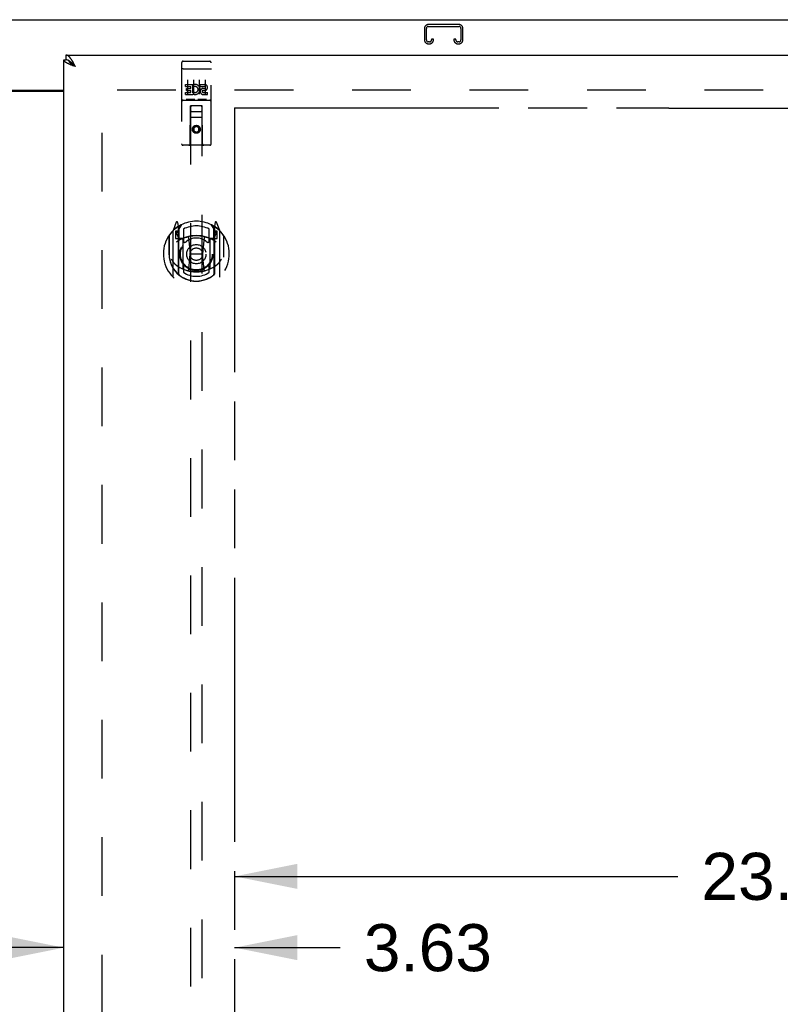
# Model space of a CAD drawing. Header units: inches. Extents: x 0 to 227, y 0 to 147.
# Tile 11 of 21: x 72 to 88, y 88 to 109. Entities that reach past the tile are written whole.
import ezdxf

# ---------------------------------------------------------------- set-up
doc = ezdxf.new("R2010")
doc.units = ezdxf.units.IN
doc.header["$LTSCALE"] = 12.466667
doc.header["$MEASUREMENT"] = 0
doc.linetypes.add('HIDDEN', pattern=[0.2, 0.1, -0.1])
doc.linetypes.add('PHANTOM', pattern=[0.8, 0.45, -0.05, 0.1, -0.05, 0.1, -0.05])
doc.layers.get('0').update_dxf_attribs({"linetype": 'CONTINUOUS'})
for name, color, linetype in [('02___PRT_ALL_AXES', 7, 'CONTINUOUS'), ('AVAILABLE_DOOR_SPACE', 7, 'CONTINUOUS'), ('DEFAULT_2', 8, 'HIDDEN'), ('DIMENSIONS', 7, 'CONTINUOUS')]:
    doc.layers.add(name, color=color, linetype=linetype)
doc.styles.get("Standard").update_dxf_attribs({"font": 'arial.ttf'})
doc.dimstyles.new('DIMSTYLE_1', dxfattribs={"dimtxt": 1, "dimasz": 1.333333, "dimexe": 0.09, "dimexo": 0.07, "dimgap": 0.0375, "dimtad": 0, "dimtih": 1, "dimtoh": 1, "dimzin": 4, "dimdsep": 46, "dimtxsty": 'Standard', "dimblk": '_FILLED', "dimblk1": '_FILLED', "dimblk2": '_FILLED', "dimcen": 0.09, "dimazin": 1, "dimtfac": 1, "dimtdec": 3, "dimtofl": 0, "dimtmove": 0, "dimatfit": 3, "dimldrblk": '_FILLED', "dimfxl": 0, "dimtolj": 1, "dimtzin": 4, "dimarcsym": 0})

# ---------------------------------------------------------------- blocks, each defined once
blk = doc.blocks.new('_FILLED')
at = {"color": 0, "linetype": 'ByBlock'}
blk.add_solid([(0, 0), (-1, 0.2), (-1, -0.2)], dxfattribs=at)
blk = doc.blocks.new('*D7')
at = {"layer": 'DIMENSIONS', "color": 2, "linetype": 'Continuous'}
for p, q in [((76.88, 90.691), (86.289, 90.691)), ((100.192, 90.691), (90.783, 90.691))]:
    blk.add_line(p, q, dxfattribs=at)
at = {"layer": 'DIMENSIONS', "color": 2, "linetype": 'Continuous', "xscale": 1.3333333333, "yscale": 1.3333333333, "zscale": 1.3333333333, "rotation": 180}
blk.add_blockref('_FILLED', (76.88, 90.691), dxfattribs=at)
at = {"layer": 'DIMENSIONS', "color": 2, "linetype": 'Continuous', "xscale": 1.3333333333, "yscale": 1.3333333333, "zscale": 1.3333333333}
blk.add_blockref('_FILLED', (100.192, 90.691), dxfattribs=at)
at = {"layer": 'DIMENSIONS', "color": 2, "linetype": 'Continuous', "insert": (88.536, 91.191), "char_height": 1, "width": 3.49442, "attachment_point": 2, "line_spacing_factor": 0.9}
blk.add_mtext('23.31', dxfattribs=at)
blk = doc.blocks.new('*D10')
at = {"layer": 'DIMENSIONS', "color": 2, "linetype": 'Continuous'}
for p, q in [((67.755, 85.966), (65.41, 85.966)), ((71.38, 85.966), (74.047, 85.966))]:
    blk.add_line(p, q, dxfattribs=at)
at = {"layer": 'DIMENSIONS', "color": 2, "linetype": 'Continuous', "xscale": 1.3333333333, "yscale": 1.3333333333, "zscale": 1.3333333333}
blk.add_blockref('_FILLED', (67.755, 85.966), dxfattribs=at)
at = {"layer": 'DIMENSIONS', "color": 2, "linetype": 'Continuous', "xscale": 1.3333333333, "yscale": 1.3333333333, "zscale": 1.3333333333, "rotation": 180}
blk.add_blockref('_FILLED', (71.38, 85.966), dxfattribs=at)
at = {"layer": 'DIMENSIONS', "color": 2, "linetype": 'Continuous', "insert": (64.91, 86.466), "char_height": 1, "width": 2.71747, "attachment_point": 3, "line_spacing_factor": 0.9}
blk.add_mtext('3.63', dxfattribs=at)
blk = doc.blocks.new('*D20')
at = {"layer": 'DIMENSIONS', "color": 2, "linetype": 'Continuous'}
for p, q in [((73.255, 89.177), (70.588, 89.177)), ((76.88, 89.177), (79.123, 89.177))]:
    blk.add_line(p, q, dxfattribs=at)
at = {"layer": 'DIMENSIONS', "color": 2, "linetype": 'Continuous', "xscale": 1.3333333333, "yscale": 1.3333333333, "zscale": 1.3333333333}
blk.add_blockref('_FILLED', (73.255, 89.177), dxfattribs=at)
at = {"layer": 'DIMENSIONS', "color": 2, "linetype": 'Continuous', "xscale": 1.3333333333, "yscale": 1.3333333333, "zscale": 1.3333333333, "rotation": 180}
blk.add_blockref('_FILLED', (76.88, 89.177), dxfattribs=at)
at = {"layer": 'DIMENSIONS', "color": 2, "linetype": 'Continuous', "insert": (79.623, 89.677), "char_height": 1, "width": 2.71747, "attachment_point": 1, "line_spacing_factor": 0.9}
blk.add_mtext('3.63', dxfattribs=at)

msp = doc.modelspace()

# ---------------------------------------------------------------- linework, layer by layer
at = {"color": 7, "linetype": 'Continuous'}
for p, q in [((42.369, 108.881), (102.265, 108.881)), ((73.297, 108.131), (73.297, 108.027)), ((73.255, 108.027), (73.297, 108.027)), ((73.361, 108.01), (73.359, 108.011)), ((73.462, 107.927), (73.455, 107.934)), ((73.468, 107.92), (73.462, 107.927)), ((73.475, 107.913), (73.468, 107.92)), ((73.477, 107.9), (73.468, 107.905)), ((73.485, 107.902), (73.475, 107.913)), ((73.485, 107.895), (73.477, 107.9)), ((73.501, 107.884), (73.485, 107.902)), ((73.501, 107.884), (73.485, 107.895)), ((71.38, 107.381), (73.255, 107.381))]:
    msp.add_line(p, q, dxfattribs=at)
at = {"color": 3, "linetype": 'Continuous'}
for p, q in [((73.297, 108.131), (101.9, 108.131)), ((73.255, 49.735), (73.255, 108.027)), ((73.424, 107.913), (73.413, 107.918)), ((73.436, 107.909), (73.424, 107.913)), ((73.447, 107.904), (73.436, 107.909)), ((73.459, 107.9), (73.447, 107.904)), ((73.477, 107.893), (73.459, 107.9)), ((73.468, 107.946), (73.462, 107.958)), ((73.475, 107.934), (73.468, 107.946)), ((73.482, 107.922), (73.475, 107.934)), ((73.501, 107.884), (73.477, 107.893)), ((73.495, 107.897), (73.482, 107.922)), ((73.501, 107.884), (73.495, 107.897)), ((71.38, 107.366), (73.255, 107.366))]:
    msp.add_line(p, q, dxfattribs=at)
for points in [[(73.422, 108.025), (73.419, 108.03), (73.416, 108.035), (73.412, 108.04), (73.409, 108.045), (73.406, 108.049), (73.402, 108.054), (73.399, 108.059), (73.396, 108.063), (73.392, 108.067), (73.389, 108.071), (73.386, 108.075), (73.383, 108.079), (73.379, 108.083), (73.376, 108.087), (73.373, 108.09), (73.369, 108.093), (73.366, 108.097), (73.363, 108.1), (73.36, 108.103), (73.356, 108.106), (73.353, 108.108), (73.35, 108.111), (73.346, 108.113), (73.343, 108.115), (73.34, 108.117), (73.336, 108.119), (73.333, 108.121), (73.33, 108.123), (73.327, 108.124), (73.323, 108.126), (73.32, 108.127), (73.317, 108.128), (73.313, 108.129), (73.31, 108.129), (73.307, 108.13), (73.303, 108.13), (73.3, 108.131), (73.297, 108.131)], [(73.359, 107.94), (73.355, 107.942), (73.35, 107.944), (73.345, 107.947), (73.34, 107.949), (73.336, 107.951), (73.331, 107.953), (73.327, 107.955), (73.323, 107.958), (73.319, 107.96), (73.315, 107.962), (73.311, 107.964), (73.307, 107.967), (73.303, 107.969), (73.3, 107.971), (73.296, 107.973), (73.293, 107.976), (73.29, 107.978), (73.287, 107.98), (73.284, 107.982), (73.281, 107.984), (73.279, 107.987), (73.276, 107.989), (73.274, 107.991), (73.271, 107.993), (73.269, 107.996), (73.267, 107.998), (73.265, 108), (73.264, 108.002), (73.262, 108.004), (73.261, 108.007), (73.26, 108.009), (73.258, 108.011), (73.258, 108.013), (73.257, 108.016), (73.256, 108.018), (73.256, 108.02), (73.255, 108.022), (73.255, 108.024), (73.255, 108.027)], [(73.413, 107.918), (73.401, 107.922), (73.396, 107.924), (73.391, 107.927), (73.385, 107.929), (73.38, 107.931), (73.375, 107.933), (73.369, 107.935), (73.364, 107.938), (73.359, 107.94)], [(73.462, 107.958), (73.458, 107.964), (73.455, 107.97), (73.452, 107.976), (73.449, 107.981), (73.445, 107.987), (73.442, 107.993), (73.439, 107.998), (73.435, 108.004), (73.432, 108.009), (73.429, 108.015), (73.425, 108.02), (73.422, 108.025)]]:
    msp.add_lwpolyline(points, dxfattribs=at)
at = {"color": 7, "linetype": 'Continuous'}
for points in [[(73.359, 108.011), (73.356, 108.012), (73.353, 108.014), (73.35, 108.015), (73.346, 108.017), (73.343, 108.018), (73.34, 108.019), (73.336, 108.02), (73.333, 108.021), (73.33, 108.022), (73.327, 108.023), (73.323, 108.024), (73.32, 108.024), (73.317, 108.025), (73.313, 108.026), (73.31, 108.026), (73.307, 108.026), (73.303, 108.027), (73.3, 108.027), (73.297, 108.027)], [(73.455, 107.934), (73.452, 107.937), (73.449, 107.94), (73.445, 107.944), (73.442, 107.947), (73.439, 107.95), (73.435, 107.953), (73.432, 107.957), (73.429, 107.96), (73.425, 107.963), (73.422, 107.966), (73.419, 107.969), (73.416, 107.971), (73.412, 107.974), (73.409, 107.977), (73.406, 107.98), (73.402, 107.982), (73.399, 107.985), (73.396, 107.988), (73.392, 107.99), (73.389, 107.992), (73.386, 107.995), (73.383, 107.997), (73.379, 107.999), (73.376, 108.001), (73.373, 108.003), (73.369, 108.005), (73.366, 108.007), (73.363, 108.009), (73.361, 108.01)], [(73.468, 107.905), (73.46, 107.911), (73.457, 107.913), (73.453, 107.916), (73.449, 107.919), (73.445, 107.921), (73.441, 107.924), (73.437, 107.926), (73.434, 107.929), (73.43, 107.932), (73.427, 107.934), (73.423, 107.937), (73.42, 107.94), (73.416, 107.942), (73.413, 107.945), (73.41, 107.948), (73.407, 107.95), (73.404, 107.953), (73.401, 107.955), (73.398, 107.958), (73.395, 107.961), (73.392, 107.963), (73.39, 107.966), (73.387, 107.969), (73.385, 107.971), (73.382, 107.974), (73.38, 107.977), (73.378, 107.979), (73.376, 107.982), (73.374, 107.984), (73.372, 107.987), (73.371, 107.99), (73.369, 107.992), (73.367, 107.995), (73.366, 107.998), (73.365, 108), (73.364, 108.003), (73.363, 108.006), (73.362, 108.008), (73.361, 108.01)]]:
    msp.add_lwpolyline(points, dxfattribs=at)
at = {"layer": '02___PRT_ALL_AXES', "color": 8, "linetype": 'HIDDEN'}
for p, q in [((75.785, 107.998), (75.85, 107.998)), ((76.035, 107.998), (76.1, 107.998)), ((76.285, 107.998), (76.35, 107.998)), ((75.836, 107.463), (75.836, 107.505)), ((75.836, 107.505), (75.992, 107.505)), ((75.836, 107.463), (75.949, 107.463)), ((75.949, 107.421), (75.949, 107.463)), ((75.992, 107.328), (75.992, 107.505)), ((76.016, 107.457), (75.999, 107.496)), ((76.148, 107.463), (76.148, 107.505)), ((76.148, 107.505), (76.24, 107.505)), ((76.148, 107.463), (76.24, 107.463)), ((75.836, 107.292), (75.836, 107.335)), ((75.836, 107.335), (75.949, 107.335)), ((75.836, 107.292), (75.992, 107.292)), ((75.857, 107.378), (75.857, 107.421)), ((75.857, 107.421), (75.949, 107.421)), ((75.857, 107.378), (75.949, 107.378)), ((75.949, 107.335), (75.949, 107.378)), ((75.992, 107.328), (76.005, 107.346)), ((75.992, 107.292), (75.992, 107.304)), ((75.995, 107.303), (75.992, 107.304)), ((76.208, 107.378), (76.254, 107.378)), ((76.212, 107.419), (76.24, 107.419)), ((76.212, 107.335), (76.304, 107.335)), ((76.212, 107.292), (76.304, 107.292)), ((76.304, 107.292), (76.304, 107.335))]:
    msp.add_line(p, q, dxfattribs=at)
msp.add_circle((76.067, 106.553), 0.085, dxfattribs=at)
for centre, radius, start, end in [((76.041, 107.399), 0.107, 244.2636, 113.4027), ((76.041, 107.399), 0.0639, 234.8895, 113.4026), ((76.24, 107.441), 0.0644, 282.2995, 90.0775), ((76.24, 107.441), 0.0219, 269.9011, 90), ((76.212, 107.356), 0.0635, 90, 270), ((76.212, 107.357), 0.0219, 100.307, 270)]:
    msp.add_arc(centre, radius, start, end, dxfattribs=at)
at = {"layer": 'AVAILABLE_DOOR_SPACE', "color": 4, "linetype": 'PHANTOM'}
for p, q in [((76.88, 107.006), (76.88, 79.756)), ((76.88, 107.006), (86.099, 107.006)), ((86.099, 107.006), (86.099, 107.005)), ((86.099, 107.005), (89.099, 107.005))]:
    msp.add_line(p, q, dxfattribs=at)
at = {"layer": 'DEFAULT_2', "color": 8, "linetype": 'HIDDEN'}
for p, q in [((81.644, 108.777), (80.991, 108.777)), ((80.991, 108.737), (81.644, 108.737)), ((80.911, 108.697), (80.911, 108.45)), ((80.951, 108.45), (80.951, 108.697)), ((81.684, 108.697), (81.684, 108.45)), ((81.724, 108.45), (81.724, 108.697)), ((81.019, 108.41), (80.991, 108.41)), ((80.991, 108.37), (81.019, 108.37)), ((81.059, 108.464), (81.059, 108.45)), ((81.099, 108.464), (81.059, 108.464)), ((81.099, 108.45), (81.099, 108.464)), ((81.536, 108.464), (81.536, 108.45)), ((81.576, 108.464), (81.536, 108.464)), ((81.576, 108.45), (81.576, 108.464)), ((81.644, 108.41), (81.616, 108.41)), ((81.616, 108.37), (81.644, 108.37)), ((75.755, 107.968), (75.755, 106.243)), ((75.85, 107.998), (76.035, 107.998)), ((76.1, 107.998), (76.285, 107.998)), ((76.38, 106.243), (76.38, 107.968)), ((75.772, 107.84), (75.771, 107.839)), ((75.771, 107.839), (75.771, 107.839)), ((75.773, 107.84), (75.772, 107.84)), ((75.774, 107.84), (75.773, 107.84)), ((75.775, 107.84), (75.774, 107.84)), ((75.775, 107.84), (75.775, 107.84)), ((75.776, 107.84), (75.775, 107.84)), ((75.777, 107.84), (75.776, 107.84)), ((75.778, 107.84), (75.777, 107.84)), ((75.779, 107.84), (75.778, 107.84)), ((75.779, 107.84), (75.779, 107.84)), ((75.78, 107.84), (75.779, 107.84)), ((75.781, 107.84), (75.78, 107.84)), ((75.782, 107.84), (75.781, 107.84)), ((75.783, 107.84), (75.782, 107.84)), ((75.784, 107.84), (75.783, 107.84)), ((75.784, 107.84), (75.784, 107.84)), ((75.784, 107.84), (76.35, 107.84)), ((76.35, 107.84), (76.351, 107.84)), ((76.351, 107.84), (76.352, 107.84)), ((76.352, 107.84), (76.352, 107.84)), ((76.352, 107.84), (76.353, 107.84)), ((76.353, 107.84), (76.354, 107.84)), ((76.354, 107.84), (76.355, 107.84)), ((76.355, 107.84), (76.356, 107.84)), ((76.356, 107.84), (76.357, 107.84)), ((76.357, 107.84), (76.357, 107.84)), ((76.357, 107.84), (76.358, 107.84)), ((76.358, 107.84), (76.359, 107.84)), ((76.359, 107.84), (76.36, 107.84)), ((76.36, 107.84), (76.361, 107.84)), ((76.361, 107.84), (76.361, 107.84)), ((76.361, 107.84), (76.362, 107.84)), ((76.362, 107.84), (76.363, 107.839)), ((75.88, 107.607), (75.88, 107.301)), ((76.005, 107.607), (76.005, 107.301)), ((76.13, 107.607), (76.13, 107.301)), ((76.255, 107.607), (76.255, 107.301)), ((100.567, 107.381), (73.963, 107.381)), ((74.067, 50.381), (74.067, 107.381)), ((75.785, 107.17), (76.35, 107.17)), ((76.028, 107.186), (75.856, 107.186)), ((75.937, 106.243), (75.941, 107.053)), ((75.942, 107.053), (75.941, 107.053)), ((75.942, 107.053), (75.942, 81.051)), ((76.192, 107.053), (75.942, 107.053)), ((76.278, 107.186), (76.106, 107.186)), ((76.192, 81.051), (76.192, 107.053)), ((76.194, 107.053), (76.192, 107.053)), ((76.197, 106.243), (76.194, 107.053)), ((75.982, 106.928), (76.152, 106.928)), ((76.195, 106.803), (75.94, 106.803)), ((76.067, 106.625), (76.005, 106.589)), ((76.067, 106.625), (76.067, 106.614)), ((76.13, 106.589), (76.067, 106.625)), ((76.005, 106.589), (76.005, 106.517)), ((76.005, 106.589), (76.015, 106.583)), ((76.005, 106.517), (76.015, 106.523)), ((76.005, 106.517), (76.067, 106.481)), ((76.067, 106.614), (76.015, 106.583)), ((76.015, 106.583), (76.015, 106.523)), ((76.015, 106.523), (76.067, 106.492)), ((76.12, 106.583), (76.067, 106.614)), ((76.067, 106.492), (76.12, 106.523)), ((76.067, 106.481), (76.13, 106.517)), ((76.067, 106.481), (76.067, 106.492)), ((76.13, 106.589), (76.12, 106.583)), ((76.12, 106.523), (76.12, 106.583)), ((76.13, 106.517), (76.12, 106.523)), ((76.13, 106.517), (76.13, 106.589)), ((76.35, 106.213), (75.785, 106.213)), ((75.642, 104.579), (75.572, 104.404)), ((75.685, 104.495), (75.671, 104.576)), ((76.464, 104.576), (76.45, 104.495)), ((76.563, 104.404), (76.493, 104.579)), ((75.567, 104.393), (75.567, 103.425)), ((75.625, 104.388), (75.625, 104.238)), ((75.685, 104.388), (75.625, 104.388)), ((75.633, 104.356), (75.663, 104.31)), ((75.692, 104.363), (75.637, 104.363)), ((75.664, 104.474), (75.663, 104.474)), ((75.664, 104.474), (75.663, 104.474)), ((75.664, 104.474), (75.664, 104.474)), ((75.685, 103.479), (75.685, 104.495)), ((75.692, 104.423), (75.762, 104.532)), ((75.692, 103.479), (75.692, 104.482)), ((75.695, 104.458), (75.695, 104.25)), ((75.792, 104.435), (75.792, 104.183)), ((76.342, 104.183), (76.342, 104.435)), ((76.372, 104.532), (76.442, 104.423)), ((76.44, 104.25), (76.44, 104.458)), ((76.442, 103.479), (76.442, 104.482)), ((76.497, 104.363), (76.442, 104.363)), ((76.45, 104.495), (76.45, 103.479)), ((76.51, 104.388), (76.45, 104.388)), ((76.471, 104.474), (76.467, 104.477)), ((76.472, 104.31), (76.502, 104.356)), ((76.51, 104.238), (76.51, 104.388)), ((76.567, 103.425), (76.567, 104.393)), ((75.485, 104.297), (75.485, 103.909)), ((75.492, 104.295), (75.492, 103.838)), ((75.625, 104.238), (75.685, 104.238)), ((75.785, 104.237), (75.712, 104.237)), ((75.715, 104.23), (75.781, 104.23)), ((75.785, 103.596), (75.785, 104.227)), ((75.904, 104.253), (75.935, 103.909)), ((76.23, 104.253), (76.2, 103.909)), ((76.422, 104.237), (76.35, 104.237)), ((76.35, 104.227), (76.35, 103.596)), ((76.354, 104.23), (76.42, 104.23)), ((76.45, 104.238), (76.51, 104.238)), ((76.642, 104.295), (76.642, 103.838)), ((76.65, 103.909), (76.65, 104.297)), ((75.485, 103.909), (75.5, 103.909)), ((75.905, 103.57), (75.935, 103.909)), ((75.935, 103.909), (76.2, 103.909)), ((76.23, 103.57), (76.2, 103.909)), ((76.65, 103.909), (76.635, 103.909)), ((75.492, 103.838), (75.493, 103.835)), ((76.642, 103.838), (76.642, 103.835)), ((75.792, 103.622), (75.792, 103.519)), ((76.342, 103.519), (76.342, 103.622))]:
    msp.add_line(p, q, dxfattribs=at)
for points in [[(75.771, 107.839), (75.77, 107.839), (75.77, 107.839), (75.77, 107.839), (75.769, 107.839), (75.769, 107.839), (75.769, 107.839), (75.768, 107.839), (75.768, 107.839), (75.767, 107.839), (75.767, 107.839), (75.767, 107.839), (75.766, 107.839), (75.766, 107.839), (75.766, 107.839), (75.765, 107.838), (75.765, 107.838), (75.765, 107.838), (75.765, 107.838), (75.764, 107.838), (75.764, 107.838), (75.764, 107.838), (75.763, 107.838), (75.763, 107.838), (75.763, 107.838), (75.762, 107.838), (75.762, 107.838), (75.762, 107.838), (75.762, 107.837), (75.761, 107.837), (75.761, 107.837), (75.761, 107.837), (75.761, 107.837), (75.76, 107.837), (75.76, 107.837), (75.76, 107.837), (75.76, 107.837), (75.759, 107.837), (75.759, 107.837), (75.759, 107.837), (75.759, 107.836), (75.759, 107.836), (75.758, 107.836), (75.758, 107.836), (75.758, 107.836), (75.758, 107.836), (75.758, 107.836), (75.757, 107.836), (75.757, 107.836), (75.757, 107.836), (75.757, 107.836), (75.757, 107.835), (75.757, 107.835), (75.757, 107.835), (75.756, 107.835), (75.756, 107.835), (75.756, 107.835), (75.756, 107.835), (75.756, 107.835), (75.756, 107.835), (75.756, 107.835), (75.756, 107.834), (75.756, 107.834), (75.755, 107.834), (75.755, 107.834), (75.755, 107.834), (75.755, 107.834), (75.755, 107.834), (75.755, 107.834), (75.755, 107.834), (75.755, 107.834), (75.755, 107.833), (75.755, 107.833), (75.755, 107.833), (75.755, 107.833), (75.755, 107.833), (75.755, 107.833), (75.755, 107.833)], [(76.363, 107.839), (76.364, 107.839), (76.364, 107.839), (76.364, 107.839), (76.365, 107.839), (76.365, 107.839), (76.365, 107.839), (76.366, 107.839), (76.366, 107.839), (76.367, 107.839), (76.367, 107.839), (76.367, 107.839), (76.368, 107.839), (76.368, 107.839), (76.368, 107.839), (76.369, 107.839), (76.369, 107.839), (76.369, 107.838), (76.37, 107.838), (76.37, 107.838), (76.37, 107.838), (76.37, 107.838), (76.371, 107.838), (76.371, 107.838), (76.371, 107.838), (76.372, 107.838), (76.372, 107.838), (76.372, 107.838), (76.372, 107.838), (76.373, 107.838), (76.373, 107.837), (76.373, 107.837), (76.374, 107.837), (76.374, 107.837), (76.374, 107.837), (76.374, 107.837), (76.375, 107.837), (76.375, 107.837), (76.375, 107.837), (76.375, 107.837), (76.375, 107.837), (76.376, 107.837), (76.376, 107.836), (76.376, 107.836), (76.376, 107.836), (76.377, 107.836), (76.377, 107.836), (76.377, 107.836), (76.377, 107.836), (76.377, 107.836), (76.377, 107.836), (76.378, 107.836), (76.378, 107.836), (76.378, 107.835), (76.378, 107.835), (76.378, 107.835), (76.378, 107.835), (76.378, 107.835), (76.379, 107.835), (76.379, 107.835), (76.379, 107.835), (76.379, 107.835), (76.379, 107.835), (76.379, 107.834), (76.379, 107.834), (76.379, 107.834), (76.379, 107.834), (76.379, 107.834), (76.379, 107.834), (76.38, 107.834), (76.38, 107.834), (76.38, 107.834), (76.38, 107.834), (76.38, 107.833), (76.38, 107.833), (76.38, 107.833), (76.38, 107.833), (76.38, 107.833), (76.38, 107.833), (76.38, 107.833)], [(75.856, 107.186), (75.856, 107.186), (75.856, 107.186), (75.856, 107.186), (75.856, 107.186), (75.855, 107.186), (75.855, 107.186), (75.855, 107.186), (75.855, 107.186), (75.855, 107.186), (75.854, 107.186), (75.854, 107.186), (75.854, 107.186), (75.854, 107.186), (75.854, 107.186), (75.854, 107.186), (75.853, 107.186), (75.853, 107.186), (75.853, 107.186), (75.853, 107.186), (75.853, 107.186), (75.853, 107.187), (75.853, 107.187), (75.852, 107.187), (75.852, 107.187), (75.852, 107.187), (75.852, 107.187), (75.852, 107.187), (75.852, 107.187), (75.852, 107.187), (75.851, 107.187), (75.851, 107.187), (75.851, 107.187), (75.851, 107.187), (75.851, 107.187), (75.851, 107.187), (75.851, 107.187), (75.851, 107.187), (75.851, 107.187), (75.85, 107.187), (75.85, 107.187), (75.85, 107.187), (75.85, 107.187), (75.85, 107.187), (75.85, 107.187), (75.85, 107.187), (75.85, 107.187)], [(76.035, 107.187), (76.035, 107.187), (76.035, 107.187), (76.035, 107.187), (76.034, 107.187), (76.034, 107.187), (76.034, 107.187), (76.034, 107.187), (76.034, 107.187), (76.034, 107.187), (76.034, 107.187), (76.034, 107.187), (76.034, 107.187), (76.034, 107.187), (76.033, 107.187), (76.033, 107.187), (76.033, 107.187), (76.033, 107.187), (76.033, 107.187), (76.033, 107.187), (76.033, 107.187), (76.033, 107.187), (76.032, 107.187), (76.032, 107.187), (76.032, 107.187), (76.032, 107.187), (76.032, 107.186), (76.032, 107.186), (76.032, 107.186), (76.031, 107.186), (76.031, 107.186), (76.031, 107.186), (76.031, 107.186), (76.031, 107.186), (76.031, 107.186), (76.03, 107.186), (76.03, 107.186), (76.03, 107.186), (76.03, 107.186), (76.03, 107.186), (76.029, 107.186), (76.029, 107.186), (76.029, 107.186), (76.029, 107.186), (76.029, 107.186), (76.028, 107.186)], [(76.106, 107.186), (76.106, 107.186), (76.106, 107.186), (76.106, 107.186), (76.106, 107.186), (76.105, 107.186), (76.105, 107.186), (76.105, 107.186), (76.105, 107.186), (76.105, 107.186), (76.104, 107.186), (76.104, 107.186), (76.104, 107.186), (76.104, 107.186), (76.104, 107.186), (76.104, 107.186), (76.103, 107.186), (76.103, 107.186), (76.103, 107.186), (76.103, 107.186), (76.103, 107.186), (76.103, 107.187), (76.103, 107.187), (76.102, 107.187), (76.102, 107.187), (76.102, 107.187), (76.102, 107.187), (76.102, 107.187), (76.102, 107.187), (76.102, 107.187), (76.101, 107.187), (76.101, 107.187), (76.101, 107.187), (76.101, 107.187), (76.101, 107.187), (76.101, 107.187), (76.101, 107.187), (76.101, 107.187), (76.101, 107.187), (76.1, 107.187), (76.1, 107.187), (76.1, 107.187), (76.1, 107.187), (76.1, 107.187), (76.1, 107.187), (76.1, 107.187), (76.1, 107.187)], [(76.285, 107.187), (76.285, 107.187), (76.285, 107.187), (76.285, 107.187), (76.284, 107.187), (76.284, 107.187), (76.284, 107.187), (76.284, 107.187), (76.284, 107.187), (76.284, 107.187), (76.284, 107.187), (76.284, 107.187), (76.284, 107.187), (76.284, 107.187), (76.283, 107.187), (76.283, 107.187), (76.283, 107.187), (76.283, 107.187), (76.283, 107.187), (76.283, 107.187), (76.283, 107.187), (76.283, 107.187), (76.282, 107.187), (76.282, 107.187), (76.282, 107.187), (76.282, 107.187), (76.282, 107.186), (76.282, 107.186), (76.282, 107.186), (76.281, 107.186), (76.281, 107.186), (76.281, 107.186), (76.281, 107.186), (76.281, 107.186), (76.281, 107.186), (76.28, 107.186), (76.28, 107.186), (76.28, 107.186), (76.28, 107.186), (76.28, 107.186), (76.279, 107.186), (76.279, 107.186), (76.279, 107.186), (76.279, 107.186), (76.279, 107.186), (76.278, 107.186)], [(75.535, 103.796), (75.538, 103.791), (75.541, 103.786), (75.544, 103.781), (75.547, 103.776), (75.55, 103.772), (75.552, 103.767), (75.555, 103.763), (75.558, 103.759), (75.56, 103.756), (75.563, 103.752), (75.565, 103.749), (75.568, 103.745), (75.57, 103.742), (75.572, 103.739), (75.574, 103.736), (75.577, 103.733), (75.579, 103.73), (75.581, 103.728), (75.583, 103.725), (75.585, 103.723), (75.587, 103.72), (75.589, 103.718), (75.591, 103.716), (75.593, 103.714), (75.595, 103.712), (75.597, 103.71), (75.598, 103.708), (75.6, 103.706), (75.602, 103.704), (75.604, 103.703), (75.605, 103.701), (75.607, 103.7), (75.608, 103.698), (75.61, 103.697), (75.612, 103.695), (75.613, 103.694)], [(76.522, 103.694), (76.523, 103.695), (76.525, 103.697), (76.526, 103.698), (76.528, 103.7), (76.529, 103.701), (76.531, 103.703), (76.533, 103.704), (76.535, 103.706), (76.536, 103.708), (76.538, 103.71), (76.54, 103.712), (76.542, 103.714), (76.544, 103.716), (76.546, 103.718), (76.548, 103.72), (76.55, 103.723), (76.552, 103.725), (76.554, 103.728), (76.556, 103.73), (76.558, 103.733), (76.56, 103.736), (76.562, 103.739), (76.565, 103.742), (76.567, 103.745), (76.57, 103.749), (76.572, 103.752), (76.574, 103.756), (76.577, 103.759), (76.58, 103.763), (76.582, 103.767), (76.585, 103.772), (76.588, 103.776), (76.591, 103.781), (76.594, 103.785), (76.597, 103.791), (76.6, 103.796)], [(76.255, 103.552), (76.25, 103.551), (76.244, 103.55), (76.239, 103.548), (76.234, 103.547), (76.228, 103.545), (76.223, 103.544), (76.217, 103.543), (76.212, 103.542), (76.206, 103.541), (76.201, 103.54), (76.195, 103.539), (76.19, 103.538), (76.184, 103.537), (76.179, 103.536), (76.173, 103.535), (76.168, 103.534), (76.162, 103.533), (76.157, 103.532), (76.151, 103.532), (76.146, 103.531), (76.14, 103.53), (76.134, 103.53), (76.129, 103.529), (76.123, 103.529), (76.118, 103.529), (76.112, 103.528), (76.107, 103.528), (76.101, 103.528), (76.095, 103.527), (76.09, 103.527), (76.084, 103.527), (76.079, 103.527), (76.073, 103.527), (76.067, 103.527), (76.062, 103.527), (76.056, 103.527), (76.051, 103.527), (76.045, 103.527), (76.039, 103.527), (76.034, 103.528), (76.028, 103.528), (76.023, 103.528), (76.017, 103.529), (76.011, 103.529), (76.006, 103.529), (76, 103.53), (75.995, 103.53), (75.989, 103.531), (75.984, 103.532), (75.978, 103.532), (75.972, 103.533), (75.967, 103.534), (75.961, 103.535), (75.956, 103.536), (75.95, 103.537), (75.945, 103.538), (75.939, 103.539), (75.934, 103.54), (75.928, 103.541), (75.923, 103.542), (75.917, 103.543), (75.912, 103.544), (75.906, 103.545), (75.901, 103.547), (75.896, 103.548), (75.89, 103.55), (75.885, 103.551), (75.879, 103.552)]]:
    msp.add_lwpolyline(points, dxfattribs=at)
for centre, radius in [((76.067, 106.553), 0.0845), ((76.067, 103.902), 0.35), ((76.067, 103.902), 0.335), ((76.067, 103.902), 0.205), ((76.067, 103.902), 0.133)]:
    msp.add_circle(centre, radius, dxfattribs=at)
for centre, radius, start, end in [((80.991, 108.697), 0.08, 90, 180), ((80.991, 108.697), 0.04, 90, 180), ((81.644, 108.697), 0.08, 0, 90), ((81.644, 108.697), 0.04, 0, 90), ((80.991, 108.45), 0.08, 180, 270), ((80.991, 108.45), 0.04, 180, 270), ((81.019, 108.45), 0.08, 270, 360), ((81.019, 108.45), 0.04, 270, 360), ((81.616, 108.45), 0.08, 180, 270), ((81.616, 108.45), 0.04, 180, 270), ((81.644, 108.45), 0.08, 270, 360), ((81.644, 108.45), 0.04, 270, 360), ((75.785, 107.968), 0.03, 90, 180), ((76.35, 107.968), 0.03, 0, 90), ((75.785, 107.14), 0.03, 90, 180), ((75.982, 107.013), 0.04, 90, 180), ((76.152, 107.013), 0.04, 0, 90), ((76.35, 107.14), 0.03, 0, 90), ((75.982, 106.968), 0.04, 180, 270), ((76.152, 106.968), 0.04, 270, 360), ((75.785, 106.243), 0.03, 180, 270), ((75.907, 106.243), 0.03, 270, 360), ((76.227, 106.243), 0.03, 180, 270), ((76.35, 106.243), 0.03, 270, 360), ((76.067, 103.902), 0.7, 35.2961, 144.7039), ((75.656, 104.573), 0.015, 10, 158.1959), ((76.479, 104.573), 0.015, 21.8041, 170), ((76.067, 103.909), 0.7, 125.5126, 54.4874), ((75.582, 104.393), 0.015, 135.0748, 180), ((75.637, 104.358), 0.005, 90, 212.6792), ((75.672, 104.463), 0.02, 0, 125.5126), ((75.675, 104.458), 0.02, 0, 125.2543), ((75.712, 104.482), 0.02, 121.4688, 179.9992), ((76.067, 103.902), 0.6, 62.7204, 117.2796), ((76.422, 104.482), 0.02, 0, 58.5295), ((76.46, 104.458), 0.02, 54.7457, 180), ((76.462, 104.463), 0.02, 54.4874, 180), ((76.497, 104.358), 0.005, 327.3208, 90), ((76.552, 104.393), 0.015, 0, 44.9252), ((75.512, 104.295), 0.02, 144.7039, 180), ((76.067, 103.597), 0.7, 53.2319, 126.7681), ((75.504, 104.208), 0.188, 0, 32.6792), ((75.712, 104.257), 0.02, 180, 270), ((75.715, 104.25), 0.02, 180, 270), ((75.781, 104.25), 0.02, 270, 293.464), ((75.8, 104.227), 0.015, 112.9863, 180), ((76.067, 103.59), 0.7, 66.536, 113.464), ((75.822, 104.183), 0.03, 180, 311.1261), ((76.067, 103.902), 0.343, 48.8739, 131.1261), ((75.884, 104.252), 0.02, 5.0796, 105.6131), ((76.25, 104.252), 0.02, 74.3869, 174.9204), ((76.312, 104.183), 0.03, 228.8739, 360), ((76.335, 104.227), 0.015, 0, 67.0137), ((76.354, 104.25), 0.02, 246.536, 270), ((76.42, 104.25), 0.02, 270, 360), ((76.422, 104.257), 0.02, 270, 360), ((76.63, 104.208), 0.188, 147.3208, 180), ((76.622, 104.295), 0.02, 0, 35.2961), ((76.067, 103.912), 0.583, 180.2464, 359.7536), ((75.512, 103.838), 0.02, 180, 187.6622), ((76.067, 103.912), 0.58, 187.6622, 352.3378), ((76.622, 103.838), 0.02, 352.3378, 360), ((76.067, 104.227), 0.7, 229.529, 310.471), ((75.8, 103.596), 0.015, 180, 247.0137), ((75.822, 103.622), 0.03, 48.8739, 180), ((76.067, 103.912), 0.48, 235.0461, 304.9539), ((76.067, 103.902), 0.343, 228.8739, 311.1261), ((75.885, 103.572), 0.02, 254.4248, 354.9204), ((76.25, 103.572), 0.02, 185.0796, 285.5752), ((76.312, 103.622), 0.03, 0, 131.1261), ((76.335, 103.596), 0.015, 292.9863, 360), ((75.582, 103.425), 0.015, 180, 224.9252), ((75.7, 103.479), 0.015, 180, 229.6413), ((75.712, 103.479), 0.02, 180, 230.6594), ((76.422, 103.479), 0.02, 309.3378, 359.9984), ((76.435, 103.479), 0.015, 310.3587, 360), ((76.552, 103.425), 0.015, 315.0748, 360)]:
    msp.add_arc(centre, radius, start, end, dxfattribs=at)

# ---------------------------------------------------------------- dimensions: what is measured, and where the dimension line sits
at = {"layer": 'DIMENSIONS', "color": 2, "linetype": 'Continuous'}
for base, p1, p2, picture, middle in [((73.254848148, 89.176699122), (76.879848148, 79.755716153), (73.254848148, 108.006716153), '*D20', (80.980388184, 89.171123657)), ((76.88, 90.691), (100.192, 107.006), (76.88, 107.006), '*D7', (88.426, 90.685))]:
    dim = msp.add_linear_dim(base=base, p1=p1, p2=p2, angle=180, dimstyle='DIMSTYLE_1', dxfattribs=at)
    dim.commit()
    dim.dimension.update_dxf_attribs({"geometry": picture, "text_midpoint": middle, "dimtype": 160})
dim = msp.add_linear_dim(base=(71.379848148, 85.965613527), p1=(67.754848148, 107.005716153), p2=(71.379848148, 49.754716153), dimstyle='DIMSTYLE_1', dxfattribs=at)
dim.commit()
dim.dimension.update_dxf_attribs({"geometry": '*D10', "text_midpoint": (63.550169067, 85.960039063), "dimtype": 160})

doc.saveas('drawing.dxf')
